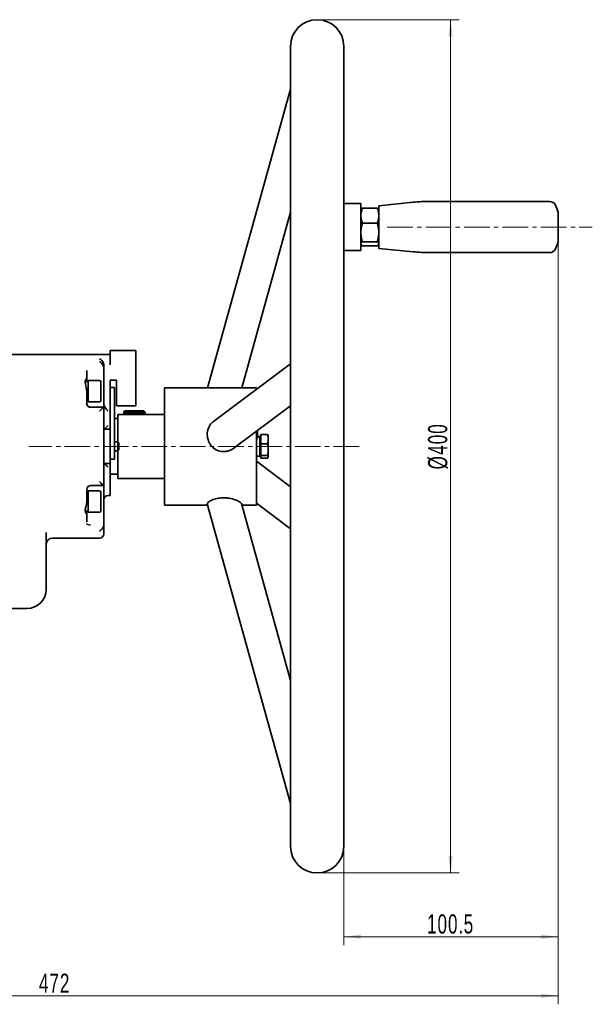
# Model space of a CAD drawing. Header units: millimetres. Extents: x -1179 to 1221, y -429 to 923.
# Tile 29 of 33: x 258 to 527, y 307 to 768. Entities that reach past the tile are written whole.
import ezdxf

# ---------------------------------------------------------------- set-up
doc = ezdxf.new("R2010")
doc.units = ezdxf.units.MM
doc.linetypes.add('点画线', pattern=[18, 12, -2, 2, -2])
doc.layers.get('0').update_dxf_attribs({"lineweight": 35})
for name, color, linetype, lineweight in [('中心线层', 1, '点画线', 18), ('尺寸线层', 110, 'Continuous', 18), ('粗实线层', 7, 'Continuous', 35)]:
    doc.layers.add(name, color=color, linetype=linetype, lineweight=lineweight)
doc.styles.add('标准', font='txt', dxfattribs={"width": 0.667})
doc.dimstyles.new('标准', dxfattribs={"dimtxt": 4.5, "dimasz": 4, "dimexe": 2, "dimexo": 0, "dimgap": 1.2625, "dimtad": 1, "dimdec": 3, "dimdsep": 46, "dimtxsty": '标准', "dimblk": '_CAXARROW', "dimcen": 0, "dimdle": 8, "dimaunit": 1, "dimazin": 2, "dimtfac": 0.707107, "dimtdec": 3, "dimtix": 1, "dimtmove": 2, "dimatfit": 3, "dimfxl": 0, "dimfrac": 2, "dimtolj": 1, "dimarcsym": 0})

# ---------------------------------------------------------------- blocks, each defined once
blk = doc.blocks.new('*X3')
at = {"layer": '尺寸线层', "linetype": 'Continuous', "lineweight": 18}
for points in [[(38.79, 310.92), (46.79, 311.92), (46.79, 309.92)], [(510.69, 310.92), (502.69, 311.92), (502.69, 309.92)]]:
    blk.add_hatch(color=0, dxfattribs=at).paths.add_polyline_path(points, flags=0)
at = {"layer": '尺寸线层', "color": 0, "linetype": 'Continuous'}
for p, q in [((510.69, 664.28), (510.69, 306.92)), ((38.79, 376.98), (38.79, 306.92))]:
    blk.add_line(p, q, dxfattribs=at)
at = {"layer": '尺寸线层', "color": 0, "linetype": 'Continuous', "lineweight": 18}
blk.add_line((38.79, 310.92), (510.69, 310.92), dxfattribs=at)
at = {"layer": '尺寸线层', "color": 0, "insert": (274.74, 316.82), "char_height": 9, "width": 23.4117, "attachment_point": 5, "line_spacing_factor": 0.689862, "style": '标准'}
blk.add_mtext('\\T1.1;472', dxfattribs=at)
blk = doc.blocks.new('_CAXARROW')
blk.add_hatch(color=0).paths.add_polyline_path([(0, 0), (-1, 0.125), (-1, -0.125)], flags=0)
blk = doc.blocks.new('*X4')
at = {"layer": '尺寸线层', "linetype": 'Continuous', "lineweight": 18}
for points in [[(410.29, 338.62), (418.29, 339.62), (418.29, 337.62)], [(510.69, 338.62), (502.69, 339.62), (502.69, 337.62)]]:
    blk.add_hatch(color=0, dxfattribs=at).paths.add_polyline_path(points, flags=0)
at = {"layer": '尺寸线层', "color": 0, "linetype": 'Continuous'}
for p, q in [((510.69, 664.28), (510.69, 334.62)), ((410.29, 380.98), (410.29, 334.62))]:
    blk.add_line(p, q, dxfattribs=at)
at = {"layer": '尺寸线层', "color": 0, "linetype": 'Continuous', "lineweight": 18}
blk.add_line((410.29, 338.62), (510.69, 338.62), dxfattribs=at)
at = {"layer": '尺寸线层', "color": 0, "insert": (460.34, 344.52), "char_height": 9, "width": 30.3151, "attachment_point": 5, "line_spacing_factor": 0.689862, "style": '标准'}
blk.add_mtext('\\T1.1;100.5', dxfattribs=at)
blk = doc.blocks.new('*X16')
at = {"layer": '尺寸线层', "linetype": 'Continuous', "lineweight": 18}
for points in [[(460.34, 768.48), (461.34, 760.48), (459.34, 760.48)], [(460.34, 368.48), (461.34, 376.48), (459.34, 376.48)]]:
    blk.add_hatch(color=0, dxfattribs=at).paths.add_polyline_path(points, flags=0)
at = {"layer": '尺寸线层', "color": 0, "linetype": 'Continuous'}
for p, q in [((397.79, 768.48), (464.34, 768.48)), ((397.79, 368.48), (464.34, 368.48))]:
    blk.add_line(p, q, dxfattribs=at)
at = {"layer": '尺寸线层', "color": 0, "linetype": 'Continuous', "lineweight": 18}
blk.add_line((460.34, 768.48), (460.34, 368.48), dxfattribs=at)
at = {"layer": '尺寸线层', "color": 0, "insert": (454.44, 568.48), "char_height": 9, "width": 30.6153, "attachment_point": 5, "rotation": 90, "line_spacing_factor": 0.689862, "style": '标准'}
blk.add_mtext('\\T1.1;%%C400', dxfattribs=at)

msp = doc.modelspace()

# ---------------------------------------------------------------- linework, layer by layer
at = {"layer": '中心线层'}
for p, q in [((430.6797, 671.281), (526.7645, 671.281)), ((417.4297, 568.4813), (262.5866, 568.4813))]:
    msp.add_line(p, q, dxfattribs=at)
at = {"layer": '粗实线层'}
for p, q in [((385.2897, 755.9813), (385.2897, 380.9813)), ((410.2897, 380.9813), (410.2897, 755.9813)), ((346.437, 595.9813), (385.2897, 735.8923)), ((450.6797, 683.281), (506.7645, 683.281)), ((418.2897, 682.281), (410.2897, 682.281)), ((418.2897, 682.281), (418.2897, 660.281)), ((418.2897, 679.281), (418.3886, 679.4523)), ((419.0042, 680.054), (425.9751, 680.054)), ((426.6897, 679.281), (426.5908, 679.4523)), ((426.6897, 681.281), (442.7194, 682.884)), ((426.6897, 661.281), (426.6897, 681.281)), ((362.4625, 595.9813), (385.2897, 678.1833)), ((510.6897, 664.281), (510.6897, 678.281)), ((419.0042, 673.1624), (425.9751, 673.1624)), ((418.2897, 660.281), (410.2897, 660.281)), ((418.2897, 663.281), (418.3886, 663.1097)), ((419.0042, 664.3894), (425.9751, 664.3894)), ((419.0042, 662.5079), (425.9751, 662.5079)), ((426.6897, 663.281), (426.5908, 663.1097)), ((426.6897, 661.281), (442.7194, 659.678)), ((450.6797, 659.281), (506.7645, 659.281)), ((300.7897, 611.4813), (186.275, 611.4813)), ((300.7897, 611.382), (300.7897, 613.4813)), ((312.7897, 613.4813), (300.7897, 613.4813)), ((300.7897, 609.0041), (300.7897, 611.382)), ((312.7897, 611.382), (312.7897, 613.4813)), ((312.7897, 609.0041), (312.7897, 611.382)), ((297.7897, 605.1662), (297.7897, 606.6389)), ((297.7897, 605.166), (297.7897, 594.2907)), ((300.7897, 609.0041), (300.7897, 606.6389)), ((312.7897, 609.0041), (312.7897, 589.9813)), ((349.2259, 580.1511), (385.2897, 607.1683)), ((289.7897, 604.0977), (289.7897, 600.2904)), ((289.7897, 600.2904), (289.7897, 598.9407)), ((289.1419, 598.9407), (290.3897, 598.9407)), ((290.3897, 599.2907), (290.3897, 589.2907)), ((295.7897, 599.2907), (290.3897, 599.2907)), ((296.3897, 598.6907), (296.3897, 589.8907)), ((300.7897, 591.9311), (300.7897, 599.4813)), ((300.7897, 599.4813), (303.7897, 599.4813)), ((300.7897, 596.0862), (302.7897, 596.0862)), ((302.7897, 596.0862), (302.7897, 568.8453)), ((303.7897, 599.4813), (303.7897, 589.9813)), ((326.2897, 595.9813), (326.2897, 540.9813)), ((348.4209, 595.9813), (326.2897, 595.9813)), ((369.2897, 595.9813), (359.8451, 595.9813)), ((369.2897, 595.9813), (369.2897, 595.1819)), ((289.7897, 594.3499), (289.7897, 588.7907)), ((297.7897, 594.2907), (297.7897, 586.7907)), ((300.7897, 574.708), (300.7897, 591.9311)), ((289.7897, 589.6407), (290.3897, 589.6407)), ((295.7897, 589.2907), (290.3897, 589.2907)), ((297.775, 586.7907), (291.6155, 586.7907)), ((297.7897, 550.1719), (297.7897, 586.7907)), ((303.7897, 587.4813), (303.7897, 589.9813)), ((312.7897, 587.4813), (303.7897, 587.4813)), ((312.7897, 587.4813), (312.7897, 589.9813)), ((358.9489, 567.7107), (385.2897, 587.4438)), ((304.2897, 570.5813), (304.2897, 583.4813)), ((304.2897, 583.4813), (326.2897, 583.4813)), ((307.1111, 584.5623), (307.5056, 584.9569)), ((307.1111, 583.4813), (307.1111, 584.5623)), ((307.6111, 585.0616), (316.6111, 585.0616)), ((316.6111, 585.0523), (307.6111, 585.0523)), ((307.6111, 585.0523), (307.6111, 585.0519)), ((307.6111, 585.0519), (316.6111, 585.0519)), ((316.6111, 585.0109), (307.6111, 585.0109)), ((307.6111, 585.0109), (307.6111, 585.0101)), ((307.6111, 585.0101), (316.6111, 585.0101)), ((316.6111, 584.9375), (307.6111, 584.9375)), ((307.6111, 584.9375), (307.6111, 584.9362)), ((307.6111, 584.9362), (316.6111, 584.9362)), ((316.6111, 584.8324), (307.6111, 584.8324)), ((307.6111, 584.8324), (307.6111, 584.8306)), ((307.6111, 584.8306), (316.6111, 584.8306)), ((316.6111, 584.696), (307.6111, 584.696)), ((307.6111, 584.696), (307.6111, 584.6937)), ((307.6111, 584.6937), (316.6111, 584.6937)), ((316.6111, 584.5289), (307.6111, 584.5289)), ((307.6111, 584.5289), (307.6111, 584.5262)), ((307.6111, 584.5262), (316.6111, 584.5262)), ((316.6111, 584.3317), (307.6111, 584.3317)), ((307.6111, 584.3317), (307.6111, 584.3285)), ((307.6111, 584.3285), (316.6111, 584.3285)), ((316.6111, 584.1052), (307.6111, 584.1052)), ((307.6111, 584.1052), (307.6111, 584.1016)), ((307.6111, 584.1016), (316.6111, 584.1016)), ((316.6111, 583.8504), (307.6111, 583.8504)), ((307.6111, 583.8504), (307.6111, 583.8463)), ((307.6111, 583.8463), (316.6111, 583.8463)), ((316.6111, 583.5682), (307.6111, 583.5682)), ((307.6111, 583.5682), (307.6111, 583.5638)), ((307.6111, 583.5638), (316.6111, 583.5638)), ((316.6111, 585.0519), (316.6111, 585.0523)), ((316.6111, 585.0101), (316.6111, 585.0109)), ((316.6111, 584.9362), (316.6111, 584.9375)), ((316.6111, 584.8306), (316.6111, 584.8324)), ((316.6111, 584.6937), (316.6111, 584.696)), ((316.6111, 584.5262), (316.6111, 584.5289)), ((316.6111, 584.3285), (316.6111, 584.3317)), ((316.6111, 584.1016), (316.6111, 584.1052)), ((316.6111, 583.8463), (316.6111, 583.8504)), ((316.6111, 583.5638), (316.6111, 583.5682)), ((317.1111, 584.5623), (316.7165, 584.9569)), ((317.1111, 584.5623), (317.1111, 583.4813)), ((302.7897, 581.4813), (304.2897, 581.4813)), ((300.7897, 576.4813), (297.7933, 576.4813)), ((300.7897, 574.708), (300.7897, 560.4813)), ((369.2897, 575.4574), (369.2897, 540.9813)), ((369.7897, 575.832), (369.7897, 573.4227)), ((369.7897, 573.4227), (369.7897, 572.1896)), ((369.7897, 573.1313), (370.8897, 573.1313)), ((370.8897, 573.1313), (370.8897, 563.8313)), ((371.3898, 572.9313), (370.8897, 572.9313)), ((371.3898, 573.9645), (374.4432, 573.9645)), ((371.3898, 569.6573), (371.3898, 573.9645)), ((374.8898, 573.4813), (374.828, 573.5884)), ((374.8898, 571.8109), (374.8898, 573.4813)), ((302.7897, 570.5813), (304.2897, 570.5813)), ((302.7897, 568.8453), (302.7897, 562.4813)), ((304.2897, 566.3813), (304.2897, 570.5813)), ((304.7897, 570.0813), (304.2897, 570.5813)), ((304.7897, 566.8813), (304.7897, 570.0813)), ((369.7897, 572.1477), (369.2897, 572.1477)), ((369.7897, 572.1896), (369.7897, 572.1477)), ((371.3898, 569.6573), (374.4432, 569.6573)), ((371.3898, 564.1741), (371.3898, 569.6573)), ((374.8898, 566.9157), (374.8898, 571.8109)), ((302.7897, 566.3813), (304.2897, 566.3813)), ((304.7897, 566.8813), (304.2897, 566.3813)), ((304.2897, 553.4813), (304.2897, 566.3813)), ((369.2897, 563.8313), (370.8897, 563.8313)), ((371.3898, 564.0313), (370.8897, 564.0313)), ((371.3898, 564.1741), (374.4432, 564.1741)), ((371.3898, 562.9982), (371.3898, 564.1741)), ((374.8898, 563.4813), (374.828, 563.3743)), ((374.8898, 563.5861), (374.8898, 566.9157)), ((374.8898, 563.4813), (374.8898, 563.5861)), ((300.7897, 560.4813), (297.7933, 560.4813)), ((300.7897, 562.4813), (302.7897, 562.4813)), ((300.7897, 558.7506), (300.7897, 560.4813)), ((300.7897, 545.4813), (300.7897, 558.7506)), ((369.2897, 561.5052), (385.2897, 549.5189)), ((371.3898, 562.9982), (374.4432, 562.9982)), ((300.7897, 555.4813), (304.2897, 555.4813)), ((297.775, 550.1719), (291.6155, 550.1719)), ((297.7897, 550.1719), (297.7897, 542.6719)), ((304.2897, 553.4813), (326.2897, 553.4813)), ((289.7897, 548.1719), (289.7897, 542.6128)), ((289.7897, 547.3219), (290.3897, 547.3219)), ((290.3897, 547.6719), (290.3897, 537.6719)), ((295.7897, 547.6719), (290.3897, 547.6719)), ((296.3897, 547.0719), (296.3897, 538.2719)), ((299.7897, 545.4813), (300.7897, 545.4813)), ((297.7897, 542.6719), (297.7897, 531.7967)), ((346.437, 540.9813), (326.2897, 540.9813)), ((346.3014, 541.4694), (385.2897, 401.0703)), ((362.2759, 541.6534), (385.2897, 458.7794)), ((369.2897, 540.9813), (362.4625, 540.9813)), ((369.2897, 541.7808), (385.2897, 529.7944)), ((289.1419, 538.0219), (290.3897, 538.0219)), ((289.7897, 538.0219), (289.7897, 536.6722)), ((289.7897, 536.6722), (289.7897, 532.8649)), ((295.7897, 537.6719), (290.3897, 537.6719)), ((289.7026, 532.0386), (291.6155, 531.527)), ((297.7897, 527.4813), (297.7897, 531.7967)), ((270.7897, 523.4813), (270.7897, 528.0833)), ((270.7897, 523.4813), (270.7897, 501.4813)), ((295.7897, 525.4813), (273.7897, 525.4813)), ((204.3897, 492.4813), (261.7897, 492.4813))]:
    msp.add_line(p, q, dxfattribs=at)
for centre, radius, start, end in [((397.7897, 755.9813), 12.5, 0, 180), ((450.6797, 603.281), 80, 90, 95.710595), ((506.7645, 680.281), 3, 24.14774, 90), ((486.6897, 671.281), 25, 16.260205, 24.14774), ((506.7645, 662.281), 3, 270, 335.85226), ((486.6897, 671.281), 25, 335.85226, 343.739795), ((450.6797, 739.281), 80, 264.289407, 270), ((295.3, 605.1662), 2.4897, 359.996143, 6.213762), ((295.7897, 598.6907), 0.6, 0, 90), ((291.7897, 588.7907), 2, 180, 270), ((295.7897, 589.8907), 0.6, 270, 0), ((291.7897, 548.1719), 2, 90, 180), ((295.7897, 547.0719), 0.6, 0, 90), ((299.7897, 543.4813), 2, 90, 180), ((295.7897, 538.2719), 0.6, 270, 360), ((295.3, 531.7965), 2.4897, 353.786238, 0.003857), ((295.7897, 527.4813), 2, 270, 0), ((273.7897, 522.4813), 3, 90, 180), ((261.7897, 501.4813), 9, 270, 0), ((397.7897, 380.9813), 12.5, 180, 0)]:
    msp.add_arc(centre, radius, start, end, dxfattribs=at)
for centre, major_axis, ratio, start_param, end_param in [((291.6155, 588.7907), (0, -2), 0.96605261, 4.85342803, 6.28318531), ((295.3, 586.7909), (2.4897, -0.0002), 0.00001, 6.1747283, 6.28318531), ((295.3, 550.1718), (2.4897, 0.0002), 0.00001, 0, 0.10845066)]:
    msp.add_ellipse(centre, major_axis=major_axis, ratio=ratio, start_param=start_param, end_param=end_param, dxfattribs=at)
for points in [[(419.0042, 680.054), (418.2897, 678.2074), (418.2897, 676.6082)], [(418.3886, 679.4523), (418.5516, 679.7347), (419.0042, 680.054)], [(425.9751, 680.054), (426.4277, 679.7347), (426.5908, 679.4523)], [(426.6897, 676.6082), (426.6897, 678.2074), (425.9751, 680.054)], [(418.2897, 676.6082), (418.2897, 675.009), (419.0042, 673.1624)], [(425.9751, 673.1624), (426.6897, 675.009), (426.6897, 676.6082)], [(419.0042, 673.1624), (418.2897, 670.8117), (418.2897, 668.7759)], [(426.6897, 668.7759), (426.6897, 670.8117), (425.9751, 673.1624)], [(418.2897, 668.7759), (418.2897, 666.7401), (419.0042, 664.3894)], [(425.9751, 664.3894), (426.6897, 666.7401), (426.6897, 668.7759)], [(419.0042, 664.3894), (418.2897, 663.8853), (418.2897, 663.4487)], [(418.2897, 663.4487), (418.2897, 663.0121), (419.0042, 662.5079)], [(426.6897, 663.4487), (426.6897, 663.8853), (425.9751, 664.3894)], [(425.9751, 662.5079), (426.6897, 663.0121), (426.6897, 663.4487)], [(307.3571, 584.807), (307.4801, 584.9323), (307.6111, 585.0616)], [(307.6111, 585.0523), (307.4801, 584.9277), (307.3571, 584.807)], [(307.3571, 584.7823), (307.4801, 584.9149), (307.6111, 585.0519)], [(307.6111, 585.0109), (307.4801, 584.8948), (307.3571, 584.7823)], [(307.3571, 584.7264), (307.4801, 584.866), (307.6111, 585.0101)], [(307.6111, 584.9375), (307.4801, 584.8303), (307.3571, 584.7264)], [(307.3571, 584.6398), (307.4801, 584.7856), (307.6111, 584.9362)], [(307.6111, 584.8324), (307.4801, 584.7345), (307.3571, 584.6398)], [(307.3571, 584.5225), (307.4801, 584.6741), (307.6111, 584.8306)], [(307.6111, 584.696), (307.4801, 584.6079), (307.3571, 584.5225)], [(307.3571, 584.3753), (307.4801, 584.532), (307.6111, 584.6937)], [(307.6111, 584.5289), (307.4801, 584.4509), (307.3571, 584.3753)], [(307.3571, 584.1986), (307.4801, 584.3597), (307.6111, 584.5262)], [(307.6111, 584.3317), (307.4801, 584.2641), (307.3571, 584.1986)], [(307.3571, 583.9932), (307.4801, 584.1581), (307.6111, 584.3285)], [(307.6111, 584.1052), (307.4801, 584.0483), (307.3571, 583.9932)], [(307.3571, 583.7598), (307.4801, 583.928), (307.6111, 584.1016)], [(307.6111, 583.8504), (307.4801, 583.8044), (307.3571, 583.7598)], [(307.3571, 583.4995), (307.4801, 583.6701), (307.6111, 583.8463)], [(307.6111, 583.5682), (307.4801, 583.5333), (307.3571, 583.4995)], [(307.5506, 583.4813), (307.5806, 583.5224), (307.6111, 583.5638)], [(316.6111, 585.0616), (316.742, 584.9323), (316.865, 584.807)], [(316.865, 584.807), (316.742, 584.9277), (316.6111, 585.0523)], [(316.6111, 585.0519), (316.742, 584.9149), (316.865, 584.7823)], [(316.865, 584.7823), (316.742, 584.8948), (316.6111, 585.0109)], [(316.6111, 585.0101), (316.742, 584.866), (316.865, 584.7264)], [(316.865, 584.7264), (316.742, 584.8303), (316.6111, 584.9375)], [(316.6111, 584.9362), (316.742, 584.7856), (316.865, 584.6398)], [(316.865, 584.6398), (316.742, 584.7345), (316.6111, 584.8324)], [(316.6111, 584.8306), (316.742, 584.6741), (316.865, 584.5225)], [(316.865, 584.5225), (316.742, 584.6079), (316.6111, 584.696)], [(316.6111, 584.6937), (316.742, 584.532), (316.865, 584.3753)], [(316.865, 584.3753), (316.742, 584.4509), (316.6111, 584.5289)], [(316.6111, 584.5262), (316.742, 584.3597), (316.865, 584.1986)], [(316.865, 584.1986), (316.742, 584.2641), (316.6111, 584.3317)], [(316.6111, 584.3285), (316.742, 584.1581), (316.865, 583.9932)], [(316.865, 583.9932), (316.742, 584.0483), (316.6111, 584.1052)], [(316.6111, 584.1016), (316.742, 583.928), (316.865, 583.7598)], [(316.865, 583.7598), (316.742, 583.8044), (316.6111, 583.8504)], [(316.6111, 583.8463), (316.742, 583.6701), (316.865, 583.4995)], [(316.865, 583.4995), (316.742, 583.5333), (316.6111, 583.5682)], [(316.6111, 583.5638), (316.6415, 583.5224), (316.6715, 583.4813)], [(374.8898, 571.8109), (374.8898, 572.8104), (374.4432, 573.9645)], [(374.4432, 573.9645), (374.726, 573.7649), (374.828, 573.5884)], [(374.4432, 569.6573), (374.8898, 570.8114), (374.8898, 571.8109)], [(374.8898, 566.9157), (374.8898, 568.188), (374.4432, 569.6573)], [(374.4432, 564.1741), (374.8898, 565.6433), (374.8898, 566.9157)], [(374.8898, 563.5861), (374.8898, 563.859), (374.4432, 564.1741)], [(374.4432, 562.9982), (374.8898, 563.3133), (374.8898, 563.5861)]]:
    msp.add_open_spline(points, degree=2, dxfattribs=at)
for points, knots in [([(297.7897, 606.6389), (297.7897, 606.7403), (297.783, 606.842), (297.7344, 607.2289), (297.6502, 607.5166), (297.3648, 608.1462), (297.1433, 608.4727), (296.5556, 609.0932), (296.1801, 609.3507), (295.7939, 609.4991), (295.7918, 609.4999), (295.7897, 609.5007)], [0, 0, 0, 0, 0.31352195, 0.31352195, 1.19754771, 1.19754771, 2.31067312, 2.31067312, 3.67477435, 3.67477435, 3.68224817, 3.68224817, 3.68224817, 3.68224817]), ([(295.7897, 608.2072), (295.7918, 608.2062), (295.7939, 608.2052), (296.1801, 608.0163), (296.5556, 607.7229), (297.1433, 607.0507), (297.3648, 606.7066), (297.6502, 606.0563), (297.7344, 605.7635), (297.772, 605.4628), (297.7736, 605.4493), (297.775, 605.4357)], [0, 0, 0, 0, 0.00775157, 0.00775157, 1.42254699, 1.42254699, 2.57703959, 2.57703959, 3.49391849, 3.49391849, 3.53732312, 3.53732312, 3.53732312, 3.53732312]), ([(289.7897, 594.3499), (289.7897, 594.4132), (289.7885, 594.4775), (289.7638, 595.1725), (289.6371, 595.8146), (289.3896, 596.8726), (289.2824, 597.2846), (289.1657, 597.8902), (289.1345, 598.1015), (289.1176, 598.3474), (289.1154, 598.391), (289.1133, 598.4587), (289.1129, 598.4831), (289.1125, 598.5282), (289.1125, 598.549), (289.1131, 598.5949), (289.1137, 598.6199), (289.1164, 598.6923), (289.1193, 598.7389), (289.1452, 599.0317), (289.1998, 599.2483), (289.4141, 599.828), (289.6232, 600.0989), (289.7675, 600.266), (289.7897, 600.2877), (289.7897, 600.2904)], [0, 0, 0, 0, 0.13652836, 0.13652836, 1.45762764, 1.45762764, 2.36834951, 2.36834951, 2.89260211, 2.89260211, 3.0078397, 3.0078397, 3.07368615, 3.07368615, 3.13074838, 3.13074838, 3.20075541, 3.20075541, 3.33530018, 3.33530018, 4.06245038, 4.06245038, 5.58659278, 5.58659278, 6.17318199, 6.17318199, 6.17318199, 6.17318199]), ([(359.8451, 595.9813), (359.5266, 595.9813), (359.184, 595.976), (358.1479, 595.9525), (357.406, 595.9276), (355.9012, 595.8889), (355.148, 595.8746), (354.3847, 595.8709), (353.3959, 595.8661), (352.412, 595.8801), (350.5492, 595.9294), (349.7008, 595.9626), (348.7773, 595.9793), (348.5942, 595.9813), (348.4208, 595.9813)], [0, 0, 0, 0, 1.194838, 1.194838, 3.41247095, 3.41247095, 5.45363004, 5.45363004, 5.45363004, 8.09773695, 8.09773695, 10.73352676, 10.73352676, 11.42681208, 11.42681208, 11.42681208, 11.42681208]), ([(297.775, 586.7907), (297.7625, 586.7907), (297.742, 586.784), (297.6438, 586.7364), (297.5289, 586.6582), (297.2109, 586.4058), (296.9803, 586.2011), (296.4246, 585.6526), (296.1089, 585.313), (295.7939, 584.9439), (295.7918, 584.9414), (295.7897, 584.9389)], [0, 0, 0, 0, 0.25063993, 0.25063993, 0.90963504, 0.90963504, 1.77315953, 1.77315953, 2.72388361, 2.72388361, 2.73027791, 2.73027791, 2.73027791, 2.73027791]), ([(298.0458, 587.243), (298.0081, 587.3289), (297.9755, 587.4148), (297.849, 587.7953), (297.7897, 588.1674), (297.7897, 588.4813)], [0, 0, 0, 0, 0.27584925, 0.27584925, 1.27203741, 1.27203741, 1.27203741, 1.27203741]), ([(299.7897, 585.0782), (299.7876, 585.0799), (299.7855, 585.0815), (299.3979, 585.3914), (299.017, 585.7672), (298.4647, 586.4745), (298.254, 586.7978), (298.0756, 587.1763), (298.0604, 587.2096), (298.0458, 587.243)], [0, 0, 0, 0, 0.00863589, 0.00863589, 1.59571643, 1.59571643, 2.69856654, 2.69856654, 2.80401456, 2.80401456, 2.80401456, 2.80401456]), ([(297.7933, 576.4813), (297.7991, 576.4814), (297.812, 576.4866), (297.8818, 576.5246), (297.9742, 576.5871), (298.254, 576.7969), (298.4647, 576.9677), (299.017, 577.448), (299.3979, 577.8036), (299.7855, 578.2077), (299.7876, 578.2099), (299.7897, 578.2121)], [0, 0, 0, 0, 0.21033621, 0.21033621, 0.7636843, 0.7636843, 1.53424337, 1.53424337, 2.64313312, 2.64313312, 2.649167, 2.649167, 2.649167, 2.649167]), ([(358.9489, 567.7107), (358.9067, 567.679), (358.8642, 567.6478), (358.1481, 567.1312), (357.4062, 566.7411), (355.9014, 566.214), (355.1482, 566.0606), (354.3848, 566.0192), (353.396, 565.9656), (352.4122, 566.1013), (350.5494, 566.7597), (349.7009, 567.2708), (348.232, 568.5996), (347.631, 569.4038), (346.7328, 571.1974), (346.4483, 572.175), (346.2244, 574.2223), (346.3084, 575.2772), (346.8684, 577.2618), (347.338, 578.1758), (348.3477, 579.4067), (348.764, 579.8051), (349.2259, 580.1511)], [0, 0, 0, 0, 0.15559474, 0.15559474, 2.6031231, 2.6031231, 4.8558923, 4.8558923, 4.8558923, 7.77410583, 7.77410583, 10.68313371, 10.68313371, 13.6180055, 13.6180055, 16.60590311, 16.60590311, 19.77146631, 19.77146631, 22.92063456, 22.92063456, 24.69967014, 24.69967014, 24.69967014, 24.69967014]), ([(297.7897, 576.451), (297.7897, 576.4698), (297.819, 576.4796), (297.8856, 576.4813), (297.8915, 576.4813), (297.8977, 576.4813)], [0, 0, 0, 0, 0.107304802, 0.107304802, 0.117267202, 0.117267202, 0.117267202, 0.117267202]), ([(297.8977, 560.4813), (297.8623, 560.4813), (297.8355, 560.4836), (297.7988, 560.4934), (297.7897, 560.5012), (297.7897, 560.5116)], [0, 0, 0, 0, 0.058259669, 0.058259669, 0.118960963, 0.118960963, 0.118960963, 0.118960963]), ([(299.7897, 558.7506), (299.7876, 558.7528), (299.7855, 558.7549), (299.3979, 559.1591), (299.017, 559.5147), (298.4647, 559.995), (298.254, 560.1658), (297.9742, 560.3756), (297.8818, 560.4381), (297.812, 560.4761), (297.7991, 560.4813), (297.7933, 560.4813)], [0, 0, 0, 0, 0.00603388, 0.00603388, 1.11492363, 1.11492363, 1.8854827, 1.8854827, 2.43883079, 2.43883079, 2.649167, 2.649167, 2.649167, 2.649167]), ([(295.7897, 552.0237), (295.7918, 552.0213), (295.7939, 552.0188), (296.1801, 551.5662), (296.5556, 551.1719), (297.1433, 550.6134), (297.3648, 550.428), (297.6502, 550.2213), (297.7344, 550.1761), (297.772, 550.172), (297.7736, 550.1719), (297.775, 550.1719)], [0, 0, 0, 0, 0.00598218, 0.00598218, 1.09783304, 1.09783304, 1.9887984, 1.9887984, 2.69638833, 2.69638833, 2.72988532, 2.72988532, 2.72988532, 2.72988532]), ([(289.7897, 536.6722), (289.7897, 536.6729), (289.7885, 536.6745), (289.7638, 536.7037), (289.6371, 536.83), (289.3896, 537.2362), (289.2824, 537.4515), (289.1657, 537.8641), (289.1345, 538.0296), (289.1176, 538.2507), (289.1154, 538.2912), (289.1133, 538.3558), (289.1129, 538.3795), (289.1125, 538.424), (289.1125, 538.4449), (289.1131, 538.4916), (289.1137, 538.5175), (289.1164, 538.5938), (289.1193, 538.6447), (289.1452, 538.9756), (289.1998, 539.2727), (289.4141, 540.2387), (289.6232, 540.9742), (289.7675, 542.0497), (289.7897, 542.3378), (289.7897, 542.6128)], [0, 0, 0, 0, 0.136552, 0.136552, 1.45787998, 1.45787998, 2.36875952, 2.36875952, 2.89310287, 2.89310287, 3.00836041, 3.00836041, 3.07421826, 3.07421826, 3.13129037, 3.13129037, 3.20130953, 3.20130953, 3.33587758, 3.33587758, 4.06315366, 4.06315366, 5.58755993, 5.58755993, 6.17425068, 6.17425068, 6.17425068, 6.17425068]), ([(346.3014, 541.4695), (346.2538, 541.6409), (346.3502, 541.8578), (346.8684, 542.4004), (347.338, 542.7327), (348.5981, 543.366), (349.3605, 543.6599), (351.0475, 544.0986), (351.9308, 544.2467), (353.2239, 544.3386), (353.5952, 544.3516), (353.9663, 544.3516)], [0, 0, 0, 0, 1.82185037, 1.82185037, 3.95121332, 3.95121332, 5.98057583, 5.98057583, 7.84266816, 7.84266816, 8.58625534, 8.58625534, 8.58625534, 8.58625534]), ([(353.9663, 544.3516), (354.5554, 544.3516), (355.1439, 544.3188), (356.8135, 544.1384), (357.8494, 543.916), (359.6899, 543.3561), (360.4885, 543.0189), (361.6252, 542.3894), (361.9976, 542.1015), (362.2246, 541.7831), (362.2585, 541.7162), (362.2759, 541.6536)], [0, 0, 0, 0, 1.28383871, 1.28383871, 3.71106227, 3.71106227, 6.17549152, 6.17549152, 8.35739574, 8.35739574, 8.98194551, 8.98194551, 8.98194551, 8.98194551]), ([(297.775, 531.527), (297.7625, 531.4112), (297.742, 531.2961), (297.6438, 530.884), (297.5289, 530.6025), (297.2109, 530.0124), (296.9803, 529.7021), (296.4246, 529.1388), (296.1089, 528.9116), (295.7939, 528.7575), (295.7918, 528.7565), (295.7897, 528.7554)], [0, 0, 0, 0, 0.32483855, 0.32483855, 1.17892041, 1.17892041, 2.29807985, 2.29807985, 3.53025314, 3.53025314, 3.53854039, 3.53854039, 3.53854039, 3.53854039])]:
    msp.add_open_spline(points, degree=3, knots=knots, dxfattribs=at)

# ---------------------------------------------------------------- dimensions: what is measured, and where the dimension line sits
at = {"layer": '尺寸线层'}
dim = msp.add_linear_dim(base=(460.3395, 368.4813), p1=(397.7897, 768.4813), p2=(397.7897, 368.4813), angle=270, dimstyle='标准', override={"dimscale": 2, "dimpost": '%%C<>', "dimsah": 1, "dimtfill": 1, "dimtzin": 0}, dxfattribs=at)
dim.commit()
dim.dimension.update_dxf_attribs({"geometry": '*X16', "text_midpoint": (454.4395, 568.4813), "dimtype": 160})
for base, p1, text, picture, middle in [((510.6897, 310.923), (38.7897, 376.9813), '472', '*X3', (274.7397, 316.823)), ((510.6897, 338.6161), (410.2897, 380.9813), '100.5', '*X4', (460.3395, 344.5161))]:
    dim = msp.add_linear_dim(base=base, p1=p1, p2=(510.6897, 664.281), text=text, dimstyle='标准', override={"dimscale": 2, "dimsah": 1, "dimtfill": 1, "dimtzin": 0}, dxfattribs=at)
    dim.commit()
    dim.dimension.update_dxf_attribs({"geometry": picture, "text_midpoint": middle, "dimtype": 160})

doc.saveas('drawing.dxf')
